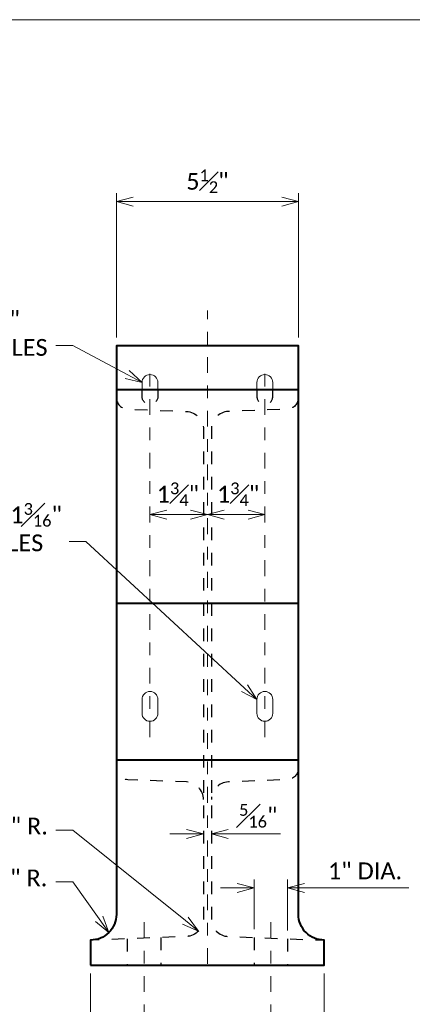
# Model space of a CAD drawing. Extents: x -518 to 31748, y -460528 to 225.
# Tile 6 of 15: x -10.32 to -7.22, y 3.62 to 11.4. Entities that reach past the tile are written whole.
import ezdxf
from ezdxf import colors
from ezdxf.entities.mleader import LeaderData, LeaderLine
from ezdxf.math import Vec2, Vec3

# ---------------------------------------------------------------- set-up
doc = ezdxf.new("R2010")
doc.units = 0
doc.header["$MEASUREMENT"] = 0
doc.linetypes.add('Wisdot2', pattern=[0.125, 0.0625, -0.0625])
doc.linetypes.add('Wisdot4', pattern=[0.28125, 0.125, -0.0625, 0.03125, -0.0625])
for name, color, linetype, lineweight in [('B_ANNO_DIM', 7, 'Continuous', 18), ('B_CNTR', 1, 'Wisdot4', 18), ('B_DETAIL_HIDDEN', 7, 'Wisdot2', 25), ('B_DETAIL_OBJ', 7, 'Continuous', 40), ('B_STEEL', 92, 'Continuous', 18)]:
    doc.layers.add(name, color=color, linetype=linetype, lineweight=lineweight)
doc.layers.add('B_ANNO_NOPLOT', color=47, linetype='Continuous', lineweight=18, plot=False)
doc.styles.add('Annotative', font='calibri.ttf', dxfattribs={"height": 0.0625})
doc.styles.get("Standard").update_dxf_attribs({"font": 'calibri.ttf'})
doc.dimstyles.new('Annotative', dxfattribs={"dimscale": 0, "dimtxt": 0.0625, "dimasz": 0.0625, "dimexe": 0.03125, "dimexo": 0.03125, "dimgap": 0.03125, "dimtad": 1, "dimdec": 3, "dimzin": 3, "dimdsep": 46, "dimlunit": 4, "dimtxsty": 'Standard', "dimblk": 'OPEN30', "dimcen": 0.03125, "dimaunit": 1, "dimadec": 0, "dimazin": 3, "dimtfac": 0.75, "dimtdec": 3, "dimtofl": 0, "dimtmove": 0, "dimatfit": 3, "dimldrblk": 'OPEN30', "dimfxl": 1, "dimtfill": 1, "dimfrac": 1, "dimtolj": 1, "dimtzin": 0, "dimarcsym": 0})

# ---------------------------------------------------------------- blocks, each defined once
blk = doc.blocks.new('_Open30')
at = {"color": 0, "linetype": 'ByBlock', "lineweight": -2}
for p, q in [((-1, 0.268), (0, 0)), ((0, 0), (-1, -0.268)), ((0, 0), (-1, 0))]:
    blk.add_line(p, q, dxfattribs=at)
blk = doc.blocks.new('*D104')
at = {"layer": 'B_ANNO_DIM', "color": 0, "lineweight": -2, "transparency": 16777216}
for p, q in [((6.3293, 14.7999), (6.3293, 13.72)), ((8.1783, 14.7999), (8.1783, 13.72)), ((8.0453, 13.7865), (6.4623, 13.7865))]:
    blk.add_line(p, q, dxfattribs=at)
at = {"layer": 'Defpoints', "color": 0, "transparency": 16777216}
for p in [(6.3293, 14.8664), (8.1783, 14.8664), (6.3293, 13.7865)]:
    blk.add_point(p, dxfattribs=at)
at = {"layer": 'B_ANNO_DIM', "color": 0, "lineweight": -2, "transparency": 16777216, "xscale": 0.133002, "yscale": 0.133002, "zscale": 0.133002, "rotation": 180}
blk.add_blockref('_Open30', (6.3293, 13.7865), dxfattribs=at)
at = {"layer": 'B_ANNO_DIM', "color": 0, "lineweight": -2, "transparency": 16777216, "xscale": 0.133002, "yscale": 0.133002, "zscale": 0.133002}
blk.add_blockref('_Open30', (8.1783, 13.7865), dxfattribs=at)
at = {"layer": 'B_ANNO_DIM', "color": 0, "transparency": 16777216, "insert": (7.2538, 13.9198), "char_height": 0.133, "attachment_point": 5, "bg_fill": 3, "box_fill_scale": 1.25, "bg_fill_color": 256, "bg_fill_true_color": 13158600, "bg_fill_transparency": 0}
blk.add_mtext('\\A1;7"', dxfattribs=at)
blk = doc.blocks.new('*D113')
at = {"layer": 'B_ANNO_DIM', "color": 0, "lineweight": -2, "transparency": 16777216}
for p, q in [((6.5333, 19.8313), (6.5333, 20.9715)), ((7.9743, 19.8313), (7.9743, 20.9715)), ((7.8413, 20.905), (6.6663, 20.905))]:
    blk.add_line(p, q, dxfattribs=at)
at = {"layer": 'Defpoints', "color": 0, "transparency": 16777216}
for p in [(6.5333, 20.905), (6.5333, 19.7648), (7.9743, 19.7648)]:
    blk.add_point(p, dxfattribs=at)
at = {"layer": 'B_ANNO_DIM', "color": 0, "lineweight": -2, "transparency": 16777216, "xscale": 0.133002, "yscale": 0.133002, "zscale": 0.133002, "rotation": 180}
blk.add_blockref('_Open30', (6.5333, 20.905), dxfattribs=at)
at = {"layer": 'B_ANNO_DIM', "color": 0, "lineweight": -2, "transparency": 16777216, "xscale": 0.133002, "yscale": 0.133002, "zscale": 0.133002}
blk.add_blockref('_Open30', (7.9743, 20.905), dxfattribs=at)
at = {"layer": 'B_ANNO_DIM', "color": 0, "transparency": 16777216, "insert": (7.2538, 21.0661), "char_height": 0.133002, "attachment_point": 5, "bg_fill": 3, "box_fill_scale": 1.25, "bg_fill_color": 256, "bg_fill_true_color": 13158600, "bg_fill_transparency": 0}
blk.add_mtext('\\A1;5{\\H0.7x;\\S1#2;}"', dxfattribs=at)
blk = doc.blocks.new('*D114')
at = {"layer": 'B_ANNO_DIM', "color": 0, "lineweight": -2, "transparency": 16777216}
for p, q in [((7.6224, 15.1513), (7.6224, 15.5434)), ((7.8882, 15.1411), (7.8882, 15.5434)), ((7.4894, 15.4769), (7.3564, 15.4769)), ((8.0212, 15.4769), (8.8473, 15.4769))]:
    blk.add_line(p, q, dxfattribs=at)
at = {"layer": 'Defpoints', "color": 0, "transparency": 16777216}
for p in [(7.8882, 15.4769), (7.6224, 15.0848), (7.8882, 15.0746)]:
    blk.add_point(p, dxfattribs=at)
at = {"layer": 'B_ANNO_DIM', "color": 0, "lineweight": -2, "transparency": 16777216, "xscale": 0.133002, "yscale": 0.133002, "zscale": 0.133002}
blk.add_blockref('_Open30', (7.6224, 15.4769), dxfattribs=at)
at = {"layer": 'B_ANNO_DIM', "color": 0, "lineweight": -2, "transparency": 16777216, "xscale": 0.133002, "yscale": 0.133002, "zscale": 0.133002, "rotation": 180}
blk.add_blockref('_Open30', (7.8882, 15.4769), dxfattribs=at)
at = {"layer": 'B_ANNO_DIM', "color": 0, "transparency": 16777216, "insert": (8.5008, 15.6105), "char_height": 0.133002, "attachment_point": 5, "bg_fill": 3, "box_fill_scale": 1.25, "bg_fill_color": 256, "bg_fill_true_color": 13158600, "bg_fill_transparency": 0}
blk.add_mtext('\\A1;1" DIA.', dxfattribs=at)
blk = doc.blocks.new('*D115')
at = {"layer": 'B_ANNO_DIM', "color": 0, "lineweight": -2, "transparency": 16777216}
for p, q in [((7.0893, 15.9035), (6.9563, 15.9035)), ((7.4183, 15.9035), (7.8309, 15.9035))]:
    blk.add_line(p, q, dxfattribs=at)
at = {"layer": 'Defpoints', "color": 0, "transparency": 16777216}
for p in [(7.2223, 15.9035), (7.2853, 15.9035), (7.2853, 15.9035)]:
    blk.add_point(p, dxfattribs=at)
at = {"layer": 'B_ANNO_DIM', "color": 0, "lineweight": -2, "transparency": 16777216, "xscale": 0.133002, "yscale": 0.133002, "zscale": 0.133002}
blk.add_blockref('_Open30', (7.2223, 15.9035), dxfattribs=at)
at = {"layer": 'B_ANNO_DIM', "color": 0, "lineweight": -2, "transparency": 16777216, "xscale": 0.133002, "yscale": 0.133002, "zscale": 0.133002, "rotation": 180}
blk.add_blockref('_Open30', (7.2853, 15.9035), dxfattribs=at)
blk = doc.blocks.new('*D116')
at = {"layer": 'B_ANNO_DIM', "color": 0, "lineweight": -2, "transparency": 16777216}
blk.add_line((7.1208, 18.4297), (6.9323, 18.4297), dxfattribs=at)
at = {"layer": 'Defpoints', "color": 0, "transparency": 16777216}
for p in [(6.7993, 18.4297), (6.7993, 18.4297), (7.2538, 18.4297)]:
    blk.add_point(p, dxfattribs=at)
at = {"layer": 'B_ANNO_DIM', "color": 0, "lineweight": -2, "transparency": 16777216, "xscale": 0.133002, "yscale": 0.133002, "zscale": 0.133002, "rotation": 180}
blk.add_blockref('_Open30', (6.7993, 18.4297), dxfattribs=at)
at = {"layer": 'B_ANNO_DIM', "color": 0, "lineweight": -2, "transparency": 16777216, "xscale": 0.133002, "yscale": 0.133002, "zscale": 0.133002}
blk.add_blockref('_Open30', (7.2538, 18.4297), dxfattribs=at)
at = {"layer": 'B_ANNO_DIM', "color": 0, "transparency": 16777216, "insert": (7.0201, 18.5906), "char_height": 0.133002, "attachment_point": 5}
blk.add_mtext('\\A1;1{\\H0.7x;\\S3#4;}"', dxfattribs=at)
blk = doc.blocks.new('*D117')
at = {"layer": 'B_ANNO_DIM', "color": 0, "lineweight": -2, "transparency": 16777216}
blk.add_line((7.5753, 18.4297), (7.3868, 18.4297), dxfattribs=at)
at = {"layer": 'Defpoints', "color": 0, "transparency": 16777216}
for p in [(7.2538, 18.4297), (7.2538, 18.4297), (7.7083, 18.4297)]:
    blk.add_point(p, dxfattribs=at)
at = {"layer": 'B_ANNO_DIM', "color": 0, "lineweight": -2, "transparency": 16777216, "xscale": 0.133002, "yscale": 0.133002, "zscale": 0.133002, "rotation": 180}
blk.add_blockref('_Open30', (7.2538, 18.4297), dxfattribs=at)
at = {"layer": 'B_ANNO_DIM', "color": 0, "lineweight": -2, "transparency": 16777216, "xscale": 0.133002, "yscale": 0.133002, "zscale": 0.133002}
blk.add_blockref('_Open30', (7.7083, 18.4297), dxfattribs=at)
at = {"layer": 'B_ANNO_DIM', "color": 0, "transparency": 16777216, "insert": (7.4968, 18.5906), "char_height": 0.133002, "attachment_point": 5}
blk.add_mtext('\\A1;1{\\H0.7x;\\S3#4;}"', dxfattribs=at)
blk = doc.blocks.new('*U161')
at = {"layer": 'B_ANNO_NOPLOT', "flags": 128}
blk.add_lwpolyline([(0, 0), (0, 22.3443), (28.722, 22.3443), (28.722, 21.1788), (33.5165, 21.1788), (33.5165, 3.591), (28.0697, 3.591), (28.0697, 0)], close=True, dxfattribs=at)
blk = doc.blocks.new('INS_RAILHALM_BASE')
at = {"layer": 'B_ANNO_NOPLOT', "flags": 128}
blk.add_lwpolyline([(0, 0), (0, 22.3443), (28.722, 22.3443), (28.722, 21.1788), (33.5165, 21.1788), (33.5165, 3.591), (28.0697, 3.591), (28.0697, 0)], close=True, dxfattribs=at)
at = {"layer": 'B_CNTR'}
for p, q in [((7.2538, 14.8758), (7.2538, 20.0449)), ((6.7993, 16.6681), (6.7993, 19.6355)), ((7.7083, 16.6681), (7.7083, 19.6355)), ((6.7523, 15.2048), (6.7523, 14.1548)), ((7.7553, 15.2048), (7.7553, 14.1548))]:
    blk.add_line(p, q, dxfattribs=at)
at = {"layer": 'B_DETAIL_HIDDEN', "ltscale": 0.5}
for p, q in [((6.6194, 15.0746), (6.6194, 14.8664)), ((6.8852, 15.0848), (6.8852, 14.8664)), ((7.6224, 15.0848), (7.6224, 14.8664)), ((7.8882, 15.0746), (7.8882, 14.8664))]:
    blk.add_line(p, q, dxfattribs=at)
at = {"layer": 'B_DETAIL_HIDDEN', "ltscale": 0.5, "flags": 128}
for points in [[(6.8623, 19.4195), (6.8623, 19.3645, -1), (6.7363, 19.3645), (6.7363, 19.4195)], [(7.6453, 19.4195), (7.6453, 19.3645, 1), (7.7713, 19.3645), (7.7713, 19.4195)], [(6.5333, 19.3565, 0.403006), (6.6232, 19.2631), (7.0882, 19.2452, -0.403007), (7.2223, 19.1059), (7.2223, 15.2319, -0.403007), (7.0882, 15.0926), (6.3293, 15.0635)], [(7.9743, 19.3565, -0.403006), (7.8844, 19.2631), (7.4193, 19.2452, 0.403007), (7.2853, 19.1059), (7.2853, 15.2319, 0.403007), (7.4193, 15.0926), (8.1783, 15.0635)], [(7.2223, 16.1757, 0.403007), (7.0882, 16.3149), (6.6232, 16.3328, -0.403006), (6.5333, 16.4262)], [(7.9742, 16.4262, -0.403006), (7.8843, 16.3328), (7.4193, 16.3149, 0.403007), (7.2853, 16.1757)]]:
    blk.add_lwpolyline(points, format="xyb", dxfattribs=at)
at = {"layer": 'B_DETAIL_OBJ'}
for p, q in [((6.5333, 19.4195), (7.9743, 19.4195)), ((6.5333, 17.7278), (7.9743, 17.7278)), ((6.5333, 16.4892), (7.9743, 16.4892))]:
    blk.add_line(p, q, dxfattribs=at)
at = {"layer": 'B_DETAIL_OBJ', "flags": 128}
blk.add_lwpolyline([(6.3293, 14.8664), (8.1783, 14.8664), (8.1783, 15.0638, -0.414214), (7.9743, 15.2678), (7.9743, 19.7648), (6.5333, 19.7648), (6.5333, 15.2678, -0.414214), (6.3293, 15.0638)], format="xyb", close=True, dxfattribs=at)
at = {"layer": 'B_STEEL', "flags": 128}
for points in [[(6.7363, 19.4195), (6.7363, 19.4745, -1), (6.8623, 19.4745), (6.8623, 19.4195)], [(7.7713, 19.4195), (7.7713, 19.4745, 1), (7.6453, 19.4745), (7.6453, 19.4195)]]:
    blk.add_lwpolyline(points, format="xyb", dxfattribs=at)
for points in [[(6.7363, 16.8576), (6.7363, 16.9676, -1), (6.8623, 16.9676), (6.8623, 16.8576, -1)], [(7.7713, 16.8576), (7.7713, 16.9676, 1), (7.6453, 16.9676), (7.6453, 16.8576, 1)]]:
    blk.add_lwpolyline(points, format="xyb", close=True, dxfattribs=at)
at = {"layer": 'B_ANNO_DIM', "insert": (7.5042, 16.1403), "char_height": 0.133002, "width": 1.828172, "attachment_point": 1, "style": 'Annotative'}
blk.add_mtext('\\A1;{\\H0.7x;\\S5#16;}"', dxfattribs=at)
at = {"layer": 'B_ANNO_DIM', "style": 'Annotative'}
blk.add_attdef('DIM1', (21.8175, 21.0046), '', height=0.133, dxfattribs=at)
at = {"layer": 'B_ANNO_DIM'}
for base, p1, p2, picture, middle in [((6.7993, 18.4297), (7.2538, 18.4297), (6.7993, 18.4297), '*D116', (7.0201, 18.4297)), ((7.2538, 18.4297), (7.7083, 18.4297), (7.2538, 18.4297), '*D117', (7.4968, 18.4297))]:
    dim = blk.add_linear_dim(base=base, p1=p1, p2=p2, text='1{\\H0.7x;\\S3#4;}"', dimstyle='Annotative', override={"dimtfill": 0}, dxfattribs=at)
    dim.commit()
    dim.dimension.update_dxf_attribs({"geometry": picture, "text_midpoint": middle, "dimtype": 128})
dim = blk.add_linear_dim(base=(7.2853, 15.9035), p1=(7.2223, 15.9035), p2=(7.2853, 15.9035), text=' ', dimstyle='Annotative', dxfattribs=at)
dim.commit()
dim.dimension.update_dxf_attribs({"geometry": '*D115', "text_midpoint": (7.7644, 15.9035), "dimtype": 128})
ml = blk.add_multileader_mtext('Standard', dxfattribs=at)
ml.set_content('\\A1;CORE {\\H0.7x;\\S11#16;}" X 1{\\H0.7x;\\S3#16;}"\\PSLOTTED HOLES', color=256, style='Annotative')
ml.set_leader_properties()
ml.set_arrow_properties(name='OPEN30')
ml.build(insert=Vec2(0, 0))
ml.multileader.update_dxf_attribs({"text_right_attachment_type": 3, "dogleg_length": 0.0625, "arrow_head_size": 0.133, "scale": 2.128032})
ctx = ml.context
ctx.base_point, ctx.scale, ctx.char_height, ctx.arrow_head_size, ctx.landing_gap_size, ctx.plane_origin = Vec3(4.5409, 18.4536), 2.128032, 0.133002, 0.133, 0.0665, Vec3(7.2873, 17.418)
ctx.right_attachment = 3
notes = []
notes.append((ctx, [(0, (1, 1, 0), (6.2921, 18.2172), (-1, 0), 0.133, [(0, [(7.6453, 16.9676), (6.2921, 18.2172), (6.2921, 18.2172)], 0, [])])]))
ctx.mtext.insert, ctx.mtext.flow_direction = Vec3(4.6074, 18.5211), 5
ml = blk.add_multileader_mtext('Standard', dxfattribs=at)
ml.set_content('\\A1;{\\H0.7x;\\S3#8;}" R.', color=256, style='Annotative')
ml.set_leader_properties()
ml.set_arrow_properties(name='OPEN30')
ml.build(insert=Vec2(0, 0))
ml.multileader.update_dxf_attribs({"text_right_attachment_type": 3, "dogleg_length": 0.0625, "arrow_head_size": 0.133, "scale": 2.128032})
ctx = ml.context
ctx.base_point, ctx.scale, ctx.char_height, ctx.arrow_head_size, ctx.landing_gap_size, ctx.plane_origin = Vec3(5.483, 15.9923), 2.128032, 0.133002, 0.133, 0.0665, Vec3(7.1833, 15.1353)
ctx.right_attachment = 3
notes.append((ctx, [(0, (1, 1, 0), (6.1882, 15.9345), (-1, 0), 0.133, [(0, [(7.1833, 15.1353), (6.1882, 15.9345), (6.1882, 15.9345)], 0, [])])]))
ctx.mtext.insert, ctx.mtext.flow_direction = Vec3(5.5495, 16.0593), 5
ml = blk.add_multileader_mtext('Standard', dxfattribs=at)
ml.set_content('\\A1;{\\H0.7x;\\S3#4;}" R.', color=256, style='Annotative')
ml.set_leader_properties()
ml.set_arrow_properties(name='OPEN30')
ml.build(insert=Vec2(0, 0))
ml.multileader.update_dxf_attribs({"text_right_attachment_type": 3, "dogleg_length": 0.0625, "arrow_head_size": 0.133, "scale": 2.128032})
ctx = ml.context
ctx.base_point, ctx.scale, ctx.char_height, ctx.arrow_head_size, ctx.landing_gap_size, ctx.plane_origin = Vec3(5.4787, 15.5818), 2.128032, 0.133002, 0.133, 0.0665, Vec3(7.1833, 14.7266)
ctx.right_attachment = 3
notes.append((ctx, [(0, (1, 1, 0), (6.1882, 15.5259), (-1, 0), 0.133, [(0, [(6.4735, 15.1235), (6.1882, 15.5259), (6.1882, 15.5259)], 0, [])])]))
ctx.mtext.insert, ctx.mtext.flow_direction = Vec3(5.5452, 15.6488), 5
for ctx, leaders in notes:
    for number, flags, end, landing, length, lines in leaders:
        leader = LeaderData()
        leader.index, (leader.has_last_leader_line, leader.has_dogleg_vector, leader.attachment_direction) = number, flags
        leader.last_leader_point, leader.dogleg_vector, leader.dogleg_length = Vec3(end), Vec3(landing), length
        for number, points, colour, breaks in lines:
            line = LeaderLine()
            line.index, line.vertices, line.color, line.breaks = number, Vec3.list(points), colors.encode_raw_color(colour), breaks
            leader.lines.append(line)
        ctx.leaders.append(leader)
for p1, p2, distance, text, picture, middle in [((7.9743, 19.7648), (6.5333, 19.7648), -1.1402, '5{\\H0.7x;\\S1#2;}"', '*D113', (7.2538, 21.0661)), ((8.1783, 14.8664), (6.3293, 14.8664), 1.08, '7"', '*D104', (7.2538, 13.9198))]:
    dim = blk.add_aligned_dim(p1=p1, p2=p2, distance=distance, text=text, dimstyle='Annotative', dxfattribs=at)
    dim.commit()
    dim.dimension.update_dxf_attribs({"geometry": picture, "text_midpoint": middle})
dim = blk.add_linear_dim(base=(7.8882, 15.4769), p1=(7.6224, 15.0848), p2=(7.8882, 15.0746), text='1" DIA.', dimstyle='Annotative', dxfattribs=at)
dim.commit()
dim.dimension.update_dxf_attribs({"geometry": '*D114', "text_midpoint": (8.5008, 15.6105)})
ml = blk.add_multileader_mtext('Standard', dxfattribs=at)
ml.set_content('\\A1;CORE {\\H0.7x;\\S1#2;}" X 1"\\PSLOTTED HOLES', color=256, style='Annotative')
ml.set_leader_properties()
ml.set_arrow_properties(name='OPEN30')
ml.build(insert=Vec2(0, 0))
ml.multileader.update_dxf_attribs({"text_right_attachment_type": 3, "dogleg_length": 0.0625, "arrow_head_size": 0.133, "scale": 2.128032})
ctx = ml.context
ctx.base_point, ctx.scale, ctx.char_height, ctx.arrow_head_size, ctx.landing_gap_size, ctx.plane_origin = Vec3(4.5752, 19.9996), 2.128032, 0.133002, 0.133, 0.0665, Vec3(7.1833, 18.9673)
ctx.right_attachment = 3
notes = []
notes.append((ctx, [(0, (1, 1, 0), (6.1882, 19.7666), (-1, 0), 0.133, [(0, [(6.7363, 19.4745), (6.1882, 19.7666), (6.1882, 19.7666)], 0, [])])]))
ctx.mtext.insert, ctx.mtext.flow_direction = Vec3(4.6417, 20.067), 5
for ctx, leaders in notes:
    for number, flags, end, landing, length, lines in leaders:
        leader = LeaderData()
        leader.index, (leader.has_last_leader_line, leader.has_dogleg_vector, leader.attachment_direction) = number, flags
        leader.last_leader_point, leader.dogleg_vector, leader.dogleg_length = Vec3(end), Vec3(landing), length
        for number, points, colour, breaks in lines:
            line = LeaderLine()
            line.index, line.vertices, line.color, line.breaks = number, Vec3.list(points), colors.encode_raw_color(colour), breaks
            leader.lines.append(line)
        ctx.leaders.append(leader)

msp = doc.modelspace()

# ---------------------------------------------------------------- block references
at = {"layer": 'B_ANNO_DIM'}
msp.add_blockref('INS_RAILHALM_BASE', (-16.0931, -10.9394), dxfattribs=at)

# ---------------------------------------------------------------- next in the draw order: block references
msp.add_blockref('*U161', (-16.0931, -10.9394), dxfattribs=at)

doc.saveas('drawing.dxf')
